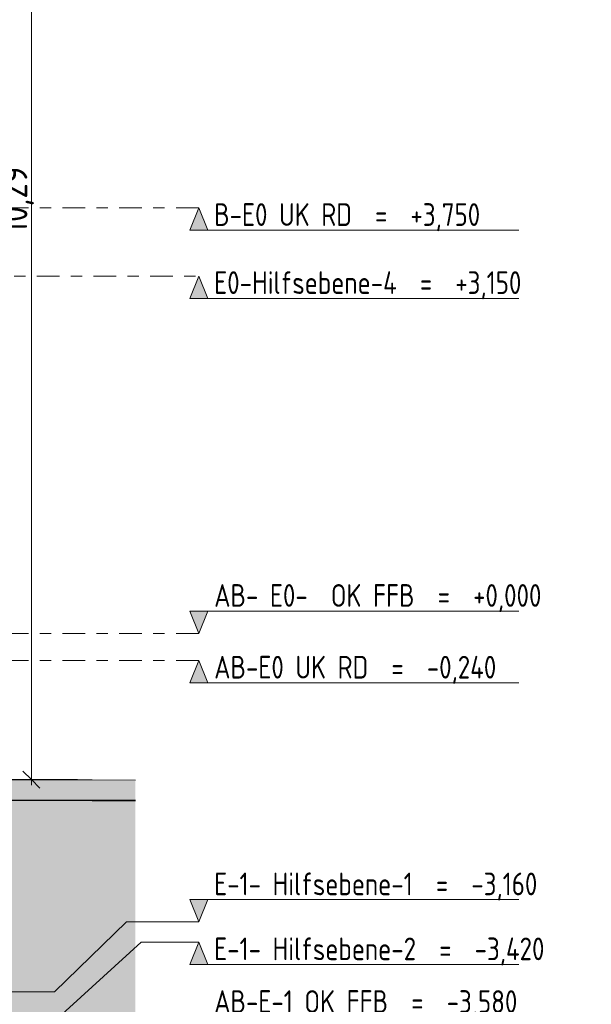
# Model space of a CAD drawing. Header units: metres. Extents: x -34 to 182, y -15 to 869.
# Tile 21 of 46: x 25 to 30, y -6 to 3. Entities that reach past the tile are written whole.
import ezdxf

# ---------------------------------------------------------------- set-up
doc = ezdxf.new("R2010")
doc.units = ezdxf.units.M
doc.linetypes.add('_Ebene_', pattern=[0.4, 0.2, -0.1, 0, -0.1])
doc.linetypes.add('Abgebrochen', pattern=[0.714375, 0.47625, -0.238125])
for name, color, linetype, lineweight in [('A_Bem', 7, 'Continuous', 5), ('A_Bem-100', 7, 'Continuous', 5), ('A_Detailelemente', 7, 'Continuous', 9), ('A_Ebenen', 130, 'Continuous', 5), ('A_Geschossdecken', 7, 'Continuous', 5), ('A_Geschossdecken_Schraffur', 7, 'Continuous', 5), ('A_Linien', 10, 'Continuous', 35)]:
    doc.layers.add(name, color=color, linetype=linetype, lineweight=lineweight)
doc.styles.add('ISOCPEUR', font='isocpeur.ttf', dxfattribs={"width": 0.8, "height": 0.2})
doc.styles.add('ISOCPEUR_1', font='isocpeur.ttf', dxfattribs={"width": 0.8, "height": 0.25})
doc.dimstyles.new('BLB-Standard_2_5_Aussen_1', dxfattribs={"dimscale": 0.3048, "dimtxt": 0.248995, "dimasz": 0.492126, "dimexe": 1.32874, "dimexo": 0.0625, "dimgap": 0.032808, "dimtad": 1, "dimrnd": 0.001, "dimzin": 0, "dimdsep": 46, "dimtxsty": 'ISOCPEUR_1', "dimblk1": 'OBLIQUE', "dimblk2": 'OBLIQUE', "dimsah": 1, "dimcen": 0.09, "dimdle": 0.164042, "dimazin": 0, "dimtfac": 1, "dimtdec": 4, "dimtix": 1, "dimtmove": 0, "dimatfit": 3, "dimfxl": 1.32874, "dimfxlon": 1, "dimtvp": 1, "dimtolj": 1, "dimtzin": 0, "dimarcsym": 2})

# ---------------------------------------------------------------- blocks, each defined once
blk = doc.blocks.new('Ebene - Rohbau-1046864-E')
at = {"layer": 'A_Ebenen'}
blk.add_hatch(color=256, dxfattribs=at).paths.add_polyline_path([(26.6717, -2.5987), (26.5924, -2.7951), (26.513, -2.5987)], flags=0)
at = {"layer": 'A_Ebenen', "color": 170, "lineweight": 9}
for p, q in [((26.513, -2.5987), (26.5924, -2.7951)), ((26.513, -2.5987), (29.413, -2.5987)), ((26.5924, -2.7951), (26.6717, -2.5987))]:
    blk.add_line(p, q, dxfattribs=at)
at = {"layer": 'A_Ebenen', "color": 251, "lineweight": 9}
for p, q in [((26.6717, -2.5987), (26.513, -2.5987)), ((26.513, -2.5987), (26.5924, -2.7951)), ((26.5924, -2.7951), (26.6717, -2.5987))]:
    blk.add_line(p, q, dxfattribs=at)
blk = doc.blocks.new('Ebene - Rohbau-1168218-E')
at = {"layer": 'A_Ebenen'}
blk.add_hatch(color=256, dxfattribs=at).paths.add_polyline_path([(26.6717, 0.7585), (26.513, 0.7585), (26.5924, 0.9549)], flags=0)
at = {"layer": 'A_Ebenen', "color": 251, "lineweight": 9}
for p, q in [((26.5924, 0.9549), (26.513, 0.7585)), ((26.6717, 0.7585), (26.5924, 0.9549)), ((26.513, 0.7585), (26.6717, 0.7585))]:
    blk.add_line(p, q, dxfattribs=at)
at = {"layer": 'A_Ebenen', "color": 170, "lineweight": 9}
blk.add_line((26.513, 0.7585), (29.413, 0.7585), dxfattribs=at)
blk = doc.blocks.new('DIMBLOCK76-E')
at = {"layer": 'A_Bem-100', "lineweight": 9}
for p, q in [((25.1185, 6.2149), (25.0435, 6.2899)), ((25.1185, 6.2149), (25.1935, 6.1399)), ((25.1185, -4.0838), (25.0435, -4.0088)), ((25.1185, -4.0838), (25.1935, -4.1588))]:
    blk.add_line(p, q, dxfattribs=at)
at = {"layer": 'A_Bem-100'}
for p, q in [((24.7135, 6.2149), (25.5235, 6.2149)), ((25.1185, 6.2149), (24.7135, 6.2149)), ((25.1185, -4.1338), (25.1185, 6.2149)), ((24.7135, -4.0838), (25.5235, -4.0838)), ((25.1185, -4.0838), (24.7135, -4.0838))]:
    blk.add_line(p, q, dxfattribs=at)
at = {"layer": 'A_Bem-100', "color": 0, "insert": (24.7819, 0.7319), "char_height": 0.25, "width": 0.800716, "attachment_point": 1, "rotation": 90, "line_spacing_factor": 1.149209, "style": 'ISOCPEUR_1'}
blk.add_mtext('10,29\\A2\\H0.5x;\\S9^  ;\\H2x;', dxfattribs=at)
blk = doc.blocks.new('_Oblique')
at = {"color": 0, "linetype": 'ByBlock', "lineweight": -2}
blk.add_line((-0.5, -0.5), (0.5, 0.5), dxfattribs=at)

msp = doc.modelspace()

# ---------------------------------------------------------------- hatches: boundary and pattern name
at = {"layer": 'A_Detailelemente'}
msp.add_hatch(color=254, dxfattribs=at).paths.add_polyline_path([(-28.9424, -15.3838), (26.0353, -15.3838), (26.0353, -4.2673), (25.1763, -4.2666), (24.1185, -4.2651), (22.4528, -4.2651), (22.4528, -9.5651), (22.8028, -9.5651), (22.8028, -10.0651), (21.8128, -10.0651), (21.8128, -9.5651), (16.706, -9.5651), (16.706, -10.0651), (15.696, -10.0651), (15.696, -9.5651), (-0.361, -9.5651), (-0.361, -10.0651), (-1.361, -10.0651), (-1.361, -9.5651), (-13.375, -9.5651), (-13.375, -10.0651), (-14.3709, -10.0651), (-14.3709, -9.5651), (-14.026, -9.5651), (-14.026, -7.1851), (-19.8818, -7.1851), (-19.8818, -9.5451), (-19.5319, -9.5451), (-19.5319, -10.0451), (-20.4618, -10.0451), (-20.4618, -9.5451), (-22.7623, -9.5451), (-22.7623, -10.0451), (-23.7623, -10.0451), (-23.7623, -9.5451), (-23.4123, -9.5451), (-23.4123, -7.1851), (-24.5344, -7.1851), (-24.5344, -8.0351), (-26.6944, -8.0351), (-26.6944, -9.3651), (-28.9424, -9.3651), (-28.9424, -14.9589)], flags=0)
at = {"layer": 'A_Geschossdecken_Schraffur', "lineweight": 9}
msp.add_hatch(color=254, dxfattribs=at).paths.add_polyline_path([(25.6541, -4.2673), (26.0353, -4.2673), (26.0353, -4.0884), (25.6541, -4.0873), (22.5947, -4.0838), (22.3423, -4.0838), (22.3423, -4.2638), (23.2221, -4.2638), (25.6537, -4.2673)], flags=0)

# ---------------------------------------------------------------- linework, layer by layer
at = {"layer": 'A_Ebenen', "color": 170, "linetype": '_Ebene_', "lineweight": 9}
for p, q in [((26.5924, 0.9549), (-30.8344, 0.9549)), ((-30.8344, 0.3549), (26.5924, 0.3549)), ((26.5924, -2.7951), (-30.8344, -2.7951)), ((26.5924, -3.0351), (-30.8344, -3.0351))]:
    msp.add_line(p, q, dxfattribs=at)
at = {"layer": 'A_Ebenen', "color": 31}
for p, q in [((25.3224, -5.9551), (25.9574, -5.3383)), ((25.9574, -5.3383), (26.5924, -5.3383))]:
    msp.add_line(p, q, dxfattribs=at)
at = {"layer": 'A_Ebenen', "color": 170, "lineweight": 9}
for p, q in [((25.3224, -6.2151), (26.0846, -5.5182)), ((26.0846, -5.5182), (26.5924, -5.5182))]:
    msp.add_line(p, q, dxfattribs=at)
at = {"layer": 'A_Ebenen', "color": 31, "linetype": 'Abgebrochen'}
msp.add_line((25.3224, -5.9551), (-29.2764, -5.9551), dxfattribs=at)
at = {"layer": 'A_Geschossdecken', "color": 253, "lineweight": 9}
for p, q in [((25.6541, -4.0873), (23.2221, -4.0838)), ((26.0353, -4.0884), (25.6541, -4.0873))]:
    msp.add_line(p, q, dxfattribs=at)
at = {"layer": 'A_Linien'}
for p, q in [((25.6537, -4.2673), (24.1185, -4.2651)), ((26.0353, -4.2673), (25.6537, -4.2673))]:
    msp.add_line(p, q, dxfattribs=at)

# ---------------------------------------------------------------- block references
at = {"layer": 'A_Ebenen', "color": 251, "lineweight": 9}
for name, p in [('Ebene - Rohbau-1168218-E', (0, 0)), ('Ebene - Rohbau-1168218-E', (0, -0.6)), ('Ebene - Rohbau-1046864-E', (0, 0)), ('Ebene - Rohbau-1168218-E', (0, -3.99)), ('Ebene - Rohbau-1046864-E', (0, -2.5432)), ('Ebene - Rohbau-1168218-E', (0, -6.4731))]:
    msp.add_blockref(name, p, dxfattribs=at)

# ---------------------------------------------------------------- texts
at = {"layer": 'A_Ebenen', "color": 7, "char_height": 0.2, "attachment_point": 1, "style": 'ISOCPEUR'}
for s, insert, width in [('B-E0 UK RD  =  +3,750', (26.7288, 0.9968), 2.873248), ('E0-Hilfsebene-4  =  +3,150', (26.7288, 0.3968), 3.347847), ('AB- E0-  OK FFB  =  +0,000', (26.7288, -2.3609), 3.559492), ('AB-E0 UK RD  =  -0,240', (26.7288, -2.9932), 3.072066), ('E-1- Hilfsebene-1  =  -3,160', (26.7288, -4.904), 3.501771), ('E-1- Hilfsebene-2  =  -3,420', (26.7288, -5.4763), 3.6108), ('AB-E-1 OK FFB  =  -3,580', (26.7288, -5.9409), 3.270885)]:
    msp.add_mtext(s, dxfattribs=dict(at, insert=insert, width=width))

# ---------------------------------------------------------------- dimensions: what is measured, and where the dimension line sits
at = {"layer": 'A_Bem'}
dim = msp.add_linear_dim(base=(25.1185, 6.2149), p1=(24.7135, -4.0838), p2=(24.7135, 6.2149), angle=90, text='\\A1;10,29\\Q;{\\A1;{\\H0.5x;\\S9^ ;}}', dimstyle='BLB-Standard_2_5_Aussen_1', override={"dimpost": '<>', "dimfxl": 10.298662}, dxfattribs=at)
dim.commit()
dim.dimension.update_dxf_attribs({"geometry": 'DIMBLOCK76-E', "text_midpoint": (24.9585, 1.0656)})

doc.saveas('drawing.dxf')
